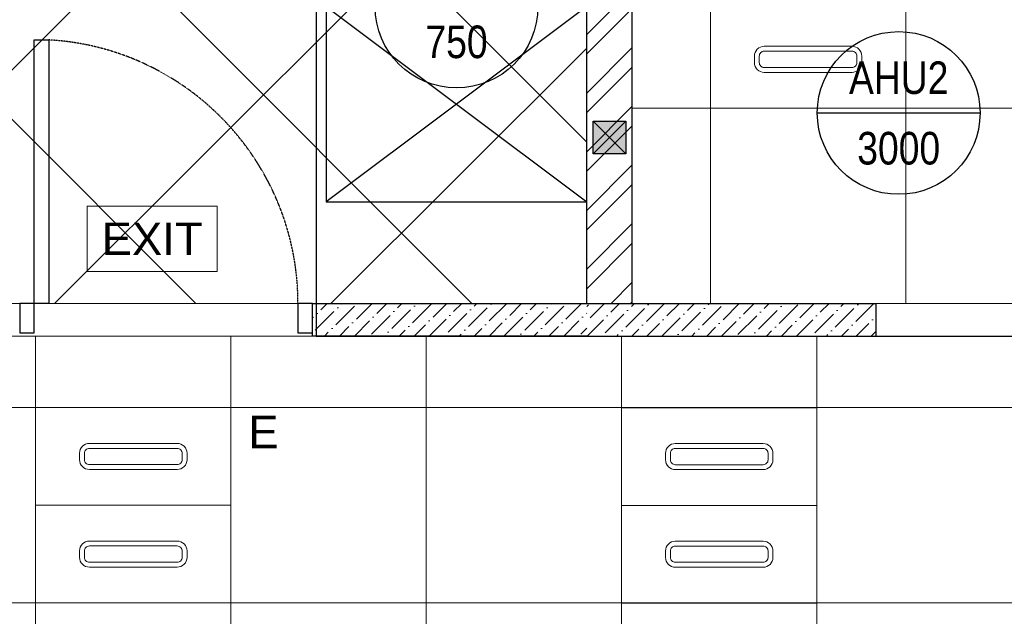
# Model space of a CAD drawing. Header units: millimetres. Extents: x -1435 to 74790, y -2508 to 13830.
# Tile 36 of 95: x 12708 to 15733, y 2559 to 4392. Entities that reach past the tile are written whole.
import ezdxf
from ezdxf.enums import TextEntityAlignment as Align

# ---------------------------------------------------------------- set-up
doc = ezdxf.new("R2010")
doc.units = ezdxf.units.MM
for name, pattern in [('( Hidden )', [0.375, 0.25, -0.125]), ('DASHED', [0.75, 0.5, -0.25]), ('HIDDEN2', [0.1875, 0.125, -0.0625])]:
    doc.linetypes.add(name, pattern=pattern)
for name, color, linetype, lineweight, true_color in [('A-100MM', 7, 'Continuous', 0, 0xff5c5c), ('A-CEILING-01', 7, 'Continuous', 5, 0xd56ca8), ('A-CEILING-04', 7, 'Continuous', 5, 0x2776bb), ('A-CEILING-05', 7, 'Continuous', 5, 0x139b48), ('M-MEP-ELLG-LIGHT', 5, 'Continuous', 15, 0x0000ff)]:
    doc.layers.add(name, color=color, linetype=linetype, lineweight=lineweight, true_color=true_color)
for name, color, linetype, true_color in [('A-140MM', 7, 'Continuous', 0x9f7fff), ('A-COLOUMN', 5, 'Continuous', 0x0000ff), ('ACMV-EQP-DX', 30, 'Continuous', 0xff7f00), ('Exhaut Hoods', 7, 'Continuous', 0xf26722), ('RCP LAYOUT', 9, 'Continuous', 0x808080)]:
    doc.layers.add(name, color=color, linetype=linetype, true_color=true_color)
for name, color, linetype, lineweight in [('A-DOOR', 1, 'Continuous', 0), ('A-GA DIM', 1, 'Continuous', 5), ('A-LIGHT', 1, 'Continuous', 5), ('A-LINTEL', 252, '( Hidden )', 0), ('A-Wall & Column', 2, 'Continuous', 0), ('EQ', 252, 'Continuous', 25)]:
    doc.layers.add(name, color=color, linetype=linetype, lineweight=lineweight)
for name, color, linetype in [('ACMV-SA-DUCT-TAG', 7, 'Continuous'), ('DOOR', 1, 'Continuous'), ('Legend', 7, 'Continuous')]:
    doc.layers.add(name, color=color, linetype=linetype)
doc.styles.add('Arial Narrow', font='ARIALN.TTF')
doc.styles.add('Romans', font='Romans.shx')
doc.styles.get("Standard").update_dxf_attribs({"font": 'arial.ttf'})
doc.dimstyles.new('100_Romans_Dot', dxfattribs={"dimtxt": 100, "dimasz": 100, "dimexe": 50, "dimexo": 50, "dimgap": 50, "dimtad": 1, "dimdec": 0, "dimzin": 0, "dimdsep": 46, "dimtxsty": 'Romans', "dimblk": 'DOT', "dimcen": 0.09, "dimclrd": 256, "dimclre": 256, "dimadec": 0, "dimazin": 0, "dimtfac": 1, "dimtdec": 0, "dimtofl": 0, "dimtmove": 0, "dimatfit": 3, "dimldrblk": 'DOT', "dimfxl": 1, "dimtolj": 1, "dimtzin": 0, "dimarcsym": 0})

# ---------------------------------------------------------------- blocks, each defined once
blk = doc.blocks.new('Door-Hurgh')
at = {"layer": 'DOOR', "color": 8, "true_color": 0x808080, "elevation": 0}
for points in [[(43489.7, 2604.7), (43539.7, 2604.7), (43539.7, 2704.7), (43489.7, 2704.7)], [(44439.7, 2604.7), (44489.7, 2604.7), (44489.7, 2704.7), (44439.7, 2704.7)], [(44439.7, 1705.1), (44389.7, 1705.1), (44389.7, 2604.7), (44439.7, 2604.7)]]:
    blk.add_lwpolyline(points, close=True, dxfattribs=at)
at = {"layer": 'EQ', "color": 8, "linetype": 'HIDDEN2', "ltscale": 7, "true_color": 0x808080}
blk.add_arc((44441.5, 2605.4, 0), 901.8, 180.0462, 266.7054, dxfattribs=at)
blk = doc.blocks.new('A$C81f607aa')
at = {"layer": 'A-100MM', "true_color": 0x808080, "transparency": 33554687}
h = blk.add_hatch(dxfattribs=at)
h.set_pattern_fill('ANSI36', color=8, scale=260)
h.set_pattern_definition([(45, (451552.75, 161833.772), (17.2357278, 63.1976686), [81.25, -16.25, 0, -16.25])])
h.paths.add_polyline_path([(-750, 3420), (-1592, 3420), (-1592, 3520), (-750, 3520)])
h = blk.add_hatch(dxfattribs=at)
h.set_pattern_fill('ANSI36', color=8, scale=260)
h.set_pattern_definition([(45, (0, 0), (17.23573, 63.19767), [81.25, -16.25, 0, -16.25])])
h.paths.add_polyline_path([(138.8, 3420), (138.8, 3520), (-750, 3520), (-750, 3420)])
at = {"layer": 'A-140MM', "lineweight": 0, "true_color": 0x808080}
h = blk.add_hatch(dxfattribs=at)
h.set_pattern_fill('ANSI32', color=8, scale=340)
h.set_pattern_definition([(45, (451552.75, 162145.9), (-90.156115, 90.156115), []), (45, (451612.86, 162145.9), (-90.156115, 90.156115), [])])
h.paths.add_polyline_path([(-610, 5920), (-750, 5920), (-750, 3520), (-610, 3520)])
h.paths.add_polyline_path([(-610, 8540), (-750, 8540), (-750, 6920), (-610, 6920)])
h.paths.add_polyline_path([(-750, 9370), (-610, 9370), (-610, 9520), (-750, 9520)])
at = {"layer": 'A-LINTEL', "color": 8, "lineweight": 0, "ltscale": 8, "true_color": 0x808080}
for p, q in [((-1592, 3520), (-2492, 3520)), ((-2492, 3420), (-1592, 3420))]:
    blk.add_line(p, q, dxfattribs=at)
for points in [[(1038.8, 3520), (138.8, 3520)], [(138.8, 3420), (1038.8, 3420)]]:
    blk.add_lwpolyline(points, dxfattribs=at)
at = {"layer": 'A-Wall & Column', "color": 8, "lineweight": -3, "true_color": 0x808080}
for p, q in [((-750, 3520), (-750, 9620)), ((-610, 3520), (-610, 9520)), ((-750, 3520), (138.8, 3520)), ((138.8, 3420), (138.8, 3520)), ((-750, 3420), (138.8, 3420))]:
    blk.add_line(p, q, dxfattribs=at)
blk.add_lwpolyline([(-750, 3420), (-1592, 3420), (-1592, 3520), (-750, 3520)], dxfattribs=at)
at = {"layer": 'A-DOOR', "color": 8, "linetype": 'DASHED', "lineweight": 0, "ltscale": 50, "true_color": 0x808080, "xscale": 0.9, "yscale": 0.9, "zscale": 0.9, "rotation": 180.0000000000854}
blk.add_blockref('Door-Hurgh', (37548.7, 5864.2, 0), dxfattribs=at)
blk = doc.blocks.new('LIGHT-600X600MM')
at = {"color": 0}
blk.add_line((300, 0), (-300, 0), dxfattribs=at)
blk.add_lwpolyline([(-300, 300), (-300, -300), (300, -300), (300, 300)], close=True, dxfattribs=at)
for points in [[(-165, 160), (-165, 140, 0.414214), (-135, 110), (135, 110, 0.414214), (165, 140), (165, 160, 0.414214), (135, 190), (-135, 190, 0.414214)], [(-150, 160), (-150, 140, 0.414214), (-135, 125), (135, 125, 0.414214), (150, 140), (150, 160, 0.414214), (135, 175), (-135, 175, 0.414214)], [(-165, -160), (-165, -140, -0.414214), (-135, -110), (135, -110, -0.414214), (165, -140), (165, -160, -0.414214), (135, -190), (-135, -190, -0.414214)], [(-150, -160), (-150, -140, -0.414214), (-135, -125), (135, -125, -0.414214), (150, -140), (150, -160, -0.414214), (135, -175), (-135, -175, -0.414214)]]:
    blk.add_lwpolyline(points, format="xyb", close=True, dxfattribs=at)
blk.add_attdef('E', text='', height=100).set_placement((400, 250), align=Align.MIDDLE_CENTER)
blk = doc.blocks.new('EXIT LIGHT')
at = {"color": 0}
blk.add_lwpolyline([(-200, -200), (200, -200), (200, 0), (-200, 0)], close=True, dxfattribs=at)
blk.add_attdef('EXIT', text='', height=100, dxfattribs=at).set_placement((0, -100), align=Align.MIDDLE_CENTER)
blk = doc.blocks.new('A$C98a85b24')
at = {"layer": 'M-MEP-ELLG-LIGHT', "color": 8, "true_color": 0x808080}
ref = blk.add_blockref('LIGHT-600X600MM', (10940, 4420), dxfattribs=at)
ref.add_attrib('E', 'E', dxfattribs={"layer": '0', "color": 0, "height": 100}).set_placement((11340, 4645), align=Align.MIDDLE_CENTER)
blk.add_blockref('EXIT LIGHT', (8924.9, 3818.6), dxfattribs=at).add_auto_attribs({'EXIT': 'EXIT'})
ref = blk.add_blockref('LIGHT-600X600MM', (8867, 2899.9), dxfattribs=at)
ref.add_attrib('E', 'E', dxfattribs={"layer": '0', "color": 0, "height": 100}).set_placement((9267, 3124.9), align=Align.MIDDLE_CENTER)
blk.add_blockref('LIGHT-600X600MM', (10667, 2899.7), dxfattribs=at)
blk = doc.blocks.new('A$C4c94997f')
at = {"true_color": 0x808080}
h = blk.add_hatch(color=8, dxfattribs=at)
h.dxf.hatch_style = 1
h.paths.add_polyline_path([(-2880, 0), (-2780, 0), (-2780, -100), (-2880, -100)])
h.paths.add_polyline_path([(-100, 0), (0, 0), (0, -100), (-100, -100)])
h.paths.add_polyline_path([(-2880, -1812), (-2780, -1812), (-2780, -1912), (-2880, -1912)])
h.paths.add_polyline_path([(-2880, -3630), (-2780, -3630), (-2780, -3730), (-2880, -3730)])
h.paths.add_polyline_path([(-2880, -5440), (-2780, -5440), (-2780, -5540), (-2880, -5540)])
h.paths.add_polyline_path([(-2148, -7250), (-2048, -7250), (-2048, -7350), (-2148, -7350)])
h.paths.add_polyline_path([(-100, -7250), (0, -7250), (0, -7350), (-100, -7350)])
h.paths.add_polyline_path([(-100, -5440), (0, -5440), (0, -5540), (-100, -5540)])
h.paths.add_polyline_path([(-100, -3630), (0, -3630), (0, -3730), (-100, -3730)])
h.paths.add_polyline_path([(-100, -1812), (0, -1812), (0, -1912), (-100, -1912)])
at = {"layer": 'A-COLOUMN', "color": 8, "true_color": 0x808080}
for p, q in [((-2780, -5440), (-2880, -5540)), ((-2880, -5440), (-2780, -5540))]:
    blk.add_line(p, q, dxfattribs=at)
blk.add_lwpolyline([(-2880, -5440), (-2780, -5440), (-2780, -5540), (-2880, -5540)], close=True, dxfattribs=at)
blk = doc.blocks.new('A$C256bf26b')
at = {"layer": 'A-CEILING-01', "true_color": 0x808080}
h = blk.add_hatch(dxfattribs=at)
h.set_pattern_fill('ANSI37', color=8, scale=2000)
h.set_pattern_definition([(45, (0, 0), (-176.7767, 176.7767), []), (135, (0, 0), (-176.7767, -176.7767), [])])
edge = h.paths.add_edge_path()
edge.add_line((17350, 13380), (12020, 13380))
edge.add_line((12020, 13380), (12020, 13280))
edge.add_line((12020, 13280), (11820, 13280))
edge.add_line((11820, 13280), (11820, 13380))
edge.add_line((11820, 13380), (6090, 13380))
edge.add_line((6090, 13380), (6090, 13280))
edge.add_line((6090, 13280), (5890, 13280))
edge.add_line((5890, 13280), (5890, 13380))
edge.add_line((5890, 13380), (350, 13380))
edge.add_line((350, 13380), (200, 13380))
edge.add_line((200, 13380), (200, 4520))
edge.add_line((200, 4520), (650, 4520))
edge.add_line((650, 4520), (650, 4220))
edge.add_line((650, 4220), (200, 4220))
edge.add_line((200, 4220), (200, 3270))
edge.add_line((200, 3270), (3945, 3270))
edge.add_line((3945, 3270), (3945, 3920))
edge.add_line((3945, 3920), (6135, 3920))
edge.add_line((6135, 3920), (6135, 3270))
edge.add_line((6135, 3270), (9805, 3270))
edge.add_line((9805, 3270), (9805, 3070))
edge.add_line((9805, 3070), (10125.7, 3070))
edge.add_line((10125.7, 3070), (10125.7, 3423))
edge.add_line((10125.7, 3423), (11242.1, 4539.4))
edge.add_line((11242.1, 4539.4), (10770.1, 5011.3))
edge.add_line((10770.1, 5011.3), (11904.4, 6145.6))
edge.add_line((11904.4, 6145.6), (14298.8, 8540))
edge.add_line((14298.8, 8540), (14450, 8540))
edge.add_line((14450, 8540), (14450, 9620))
edge.add_line((14450, 9620), (14450, 12330))
edge.add_arc((15200, 12330), 750, 90, 180, ccw=False)
edge.add_line((15200, 13080), (17350, 13080))
edge.add_line((17350, 13080), (17350, 13380))
h.paths.add_polyline_path([(5890.1, 11294.2), (6090.1, 11294.2), (6090.1, 11094.2), (5890.1, 11094.2)], flags=16)
h.paths.add_polyline_path([(5890.1, 9330), (6090.1, 9330), (6090.1, 9130), (5890.1, 9130)], flags=16)
h.paths.add_polyline_path([(5890, 8418.4), (6090, 8418.4), (6090, 8218.4), (5890, 8218.4)], flags=16)
h.paths.add_polyline_path([(5890, 6030), (6090, 6030), (6090, 5830), (5890, 5830)], flags=16)
h.paths.add_polyline_path([(11820, 8418.4), (12020, 8418.4), (12020, 8218.4), (11820, 8218.4)], flags=16)
h.paths.add_polyline_path([(11820, 9330), (12020, 9330), (12020, 9130), (11820, 9130)], flags=16)
h.paths.add_polyline_path([(11820.1, 11294.2), (12020.1, 11294.2), (12020.1, 11094.2), (11820.1, 11094.2)], flags=16)
at = {"layer": 'A-CEILING-04', "true_color": 0x808080}
h = blk.add_hatch(dxfattribs=at)
h.set_pattern_fill('_USER', color=8, scale=600, angle=134.95, double=1, pattern_type=0)
h.set_pattern_definition([(134.95, (10911.55, 5011.3), (-424.634, -423.89), []), (224.95, (10911.55, 5011.3), (423.89, -424.634), [])])
h.paths.add_polyline_path([(14450, 6923.4), (14450, 7988.8), (14169.5, 8269.3), (11987.9, 6087.6), (12145.5, 5930), (11920, 5704.5), (11762.4, 5862.1), (10911.5, 5011.3), (12402.8, 3520), (14450, 3520)])
at = {"layer": 'A-CEILING-01', "color": 8, "true_color": 0x808080}
for points in [[(15490.9, 3520), (14590, 3520), (14590, 9520), (17230, 9520), (17230, 3520), (16390.9, 3520)], [(11802, 3977.6), (11802, 3402), (12361.4, 3402), (12361.4, 3420), (17230, 3420), (17230, 2170), (15200, 2170), (15202, 2518), (12157, 2518), (12157, 198), (9905, 200), (9905, 2970), (10225.7, 2970), (10225.7, 3323), (11338.8, 4439.4), (11802, 3977.6)]]:
    blk.add_lwpolyline(points, close=True, dxfattribs=at)
blk.add_lwpolyline([(11762.4, 5862.1), (11762.4, 5862.1), (10911.5, 5011.3), (12402.8, 3520), (14450, 3520), (14450, 6923.4), (14450, 7988.8), (14169.5, 8269.3), (11987.9, 6087.6), (12145.5, 5930), (11920, 5704.5), (11762.4, 5862.1), (11762.4, 5862.1)], dxfattribs=at)
at = {"layer": 'A-CEILING-04', "color": 8, "linetype": 'Continuous', "true_color": 0x808080}
for p, q in [((12757, 2518), (12757, 3420)), ((13357, 2518), (13357, 3420)), ((13957, 2518), (13957, 3420)), ((14557, 2518), (14557, 3420)), ((15157, 2518), (15157, 3420)), ((10225.7, 3200), (17230.8, 3200)), ((9905, 2600), (17229.6, 2600))]:
    blk.add_line(p, q, dxfattribs=at)
at = {"layer": 'A-CEILING-05', "color": 8, "linetype": 'Continuous', "true_color": 0x808080}
for p, q in [((14830, 3520), (14830, 9520)), ((15430, 3520), (15430, 9520)), ((14590, 4120), (17230, 4120))]:
    blk.add_line(p, q, dxfattribs=at)
at = {"color": 8, "true_color": 0x808080}
blk.add_blockref('A$C81f607aa', (15200, 0), dxfattribs=at)
at = {"layer": 'A-GA DIM', "color": 8, "true_color": 0x808080}
blk.add_blockref('A$C4c94997f', (17350, 9520), dxfattribs=at)
at = {"layer": 'A-LIGHT', "color": 8, "true_color": 0x808080}
blk.add_blockref('A$C98a85b24', (4190, 0), dxfattribs=at)
blk = doc.blocks.new('EQP TAG')
at = {"layer": 'Legend'}
blk.add_line((-250, 0), (250, 0), dxfattribs=at)
blk.add_circle((0, 0), 250, dxfattribs=at)
at = {"layer": 'Legend', "style": 'Arial Narrow'}
for tag, p in [('EQP_TAG', (0, 108.3)), ('CFM', (0, -108.3))]:
    blk.add_attdef(tag, text='', height=100, dxfattribs=at).set_placement(p, align=Align.MIDDLE_CENTER)
blk = doc.blocks.new('_DOT')
at = {"color": 0, "linetype": 'ByBlock', "lineweight": -2}
blk.add_line((-0.5, 0), (-1, 0), dxfattribs=at)
at = {"color": 0, "linetype": 'ByBlock', "lineweight": -2, "const_width": 0.5}
blk.add_lwpolyline([(-0.25, 0, 1), (0.25, 0, 1)], format="xyb", close=True, dxfattribs=at)
blk = doc.blocks.new('A$C526f7b77')
at = {"layer": 'Exhaut Hoods', "linetype": 'Continuous', "ltscale": 750}
blk.add_lwpolyline([(9460, 3832.1), (10260, 3832.1), (10260, 4432.1), (9460, 4432.1)], close=True, dxfattribs=at)
for points in [[(10260, 4432.1), (9460, 3832.1)], [(9460, 4432.1), (10260, 3832.1)]]:
    blk.add_lwpolyline(points, dxfattribs=at)

msp = doc.modelspace()

# ---------------------------------------------------------------- block references
at = {"layer": 'ACMV-EQP-DX'}
for p, values in [((14050, 4432.1), {'EQP_TAG': 'KEH 4', 'CFM': '750'}), ((15408.4, 4105.3), {'EQP_TAG': 'AHU2', 'CFM': '3000'})]:
    msp.add_blockref('EQP TAG', p, dxfattribs=at).add_auto_attribs(values)
at = {"layer": 'Exhaut Hoods'}
msp.add_blockref('A$C526f7b77', (4190, 0), dxfattribs=at)
at = {"layer": 'RCP LAYOUT'}
msp.add_blockref('A$C256bf26b', (0, 0), dxfattribs=at)

# ---------------------------------------------------------------- leaders
at = {"layer": 'ACMV-SA-DUCT-TAG'}
msp.add_leader([(13619, 4891.6), (13619, 3420), (18246.5, 3420)], dimstyle='100_Romans_Dot', override={"dimtad": 0}, dxfattribs=at)

doc.saveas('drawing.dxf')
